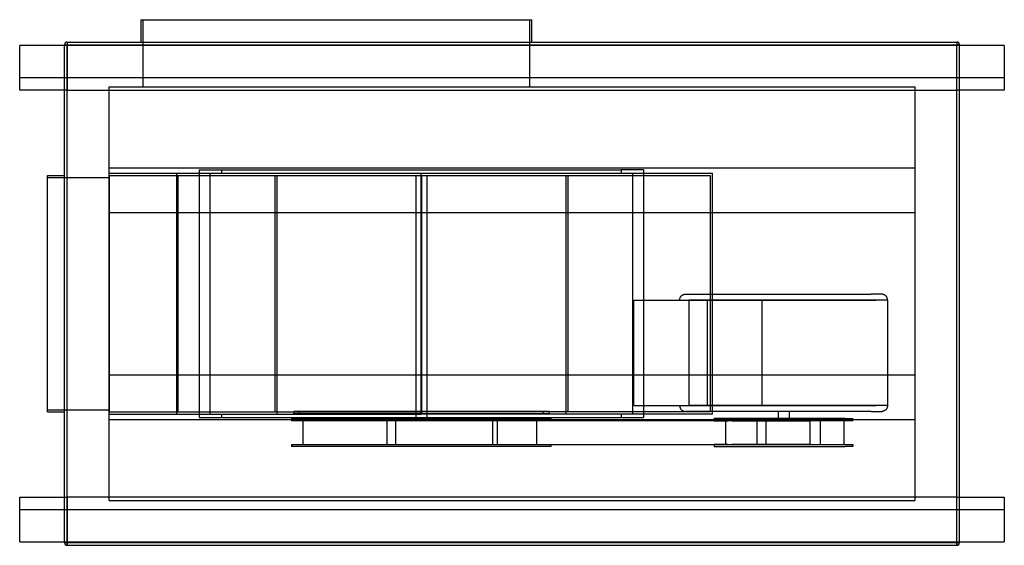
# Model space of a CAD drawing. Header units: millimetres. Extents: x -880 to 880, y -450 to 490.
import ezdxf

# ---------------------------------------------------------------- set-up
doc = ezdxf.new("R2010")
doc.units = ezdxf.units.MM
doc.layers.add('HIDDEN', color=7, linetype='Continuous')
doc.layers.add('THICK', color=7, linetype='Continuous')

msp = doc.modelspace()

# ---------------------------------------------------------------- linework, layer by layer
at = {"layer": 'HIDDEN'}
for p, q in [((-659.5, 370), (-659.5, 490)), ((31.5, 490), (31.5, 370)), ((-880, 444), (-880, 444)), ((-880, 444), (-880, 444)), ((-800, 445), (-795, 445)), ((-800, 445), (-800, 445)), ((-795.1, 444), (-800, 444)), ((-795, 444), (-795.1, 444)), ((-795.1, 444), (-795.1, 364)), ((-795, 450), (-795, 445)), ((-795, 450), (-795, 450)), ((-795, 444), (-795, 445)), ((-795, 445), (795, 445)), ((795, 444), (-795, 444)), ((795, 450), (795, 445)), ((795, 450), (795, 450)), ((795, 444), (795, 445)), ((795, 445), (800, 445)), ((795.1, 444), (795, 444)), ((800, 444), (795.1, 444)), ((795.1, 364), (795.1, 444)), ((800, 445), (800, 445)), ((880, 444), (880, 444)), ((880, 444), (880, 444)), ((880, 386), (-880, 386)), ((-880, 386), (-880, 386)), ((-720, 370), (-720, 370)), ((-720, -370), (-720, 370)), ((-720, 370), (720, 370)), ((720, 370), (720, -370)), ((720, 370), (720, 370)), ((880, 386), (880, 386)), ((-880, 364), (-880, 364)), ((-795.1, 364), (-800, 364)), ((-795.1, 364), (-795, 364)), ((-795, 364), (795, 364)), ((-795, -364), (-795, 364)), ((795, 364), (795.1, 364)), ((795, -364), (795, 364)), ((800, 364), (795.1, 364)), ((880, 364), (880, 364)), ((-830, 211.5), (-830, 211.5)), ((-800, 211.5), (-800, 211.5)), ((-720, 225), (720, 225)), ((-720, 225), (-720, 225)), ((-720, 215.5), (-720, 215.5)), ((-720, 215.5), (-162.9, 215.5)), ((-720, 211.5), (-161.9, 211.5)), ((-720, 211.5), (-720, 211.5)), ((-720, 211.5), (-720, -211.5)), ((-599, -215.5), (-599, 215.5)), ((-596.8, -211.5), (-596.8, 211.5)), ((-559.1, 221.5), (-519.1, 221.5)), ((-559.1, 221.5), (-559.1, -221.5)), ((-559.1, 221.5), (-559.1, 221.5)), ((-540, 215.5), (-540, -215.5)), ((-519.1, 221.5), (-519.1, 215.5)), ((-519.1, 221.5), (195.3, 221.5)), ((-423.9, 211.5), (-423.9, -211.5)), ((-420, -215.5), (-420, 211.5)), ((-420, 211.5), (96.2, 211.5)), ((-171.9, 211.5), (-171.9, -210.5)), ((-162.9, 215.5), (358.2, 215.5)), ((-162.9, 215.5), (-162.9, -215.5)), ((-161.9, 211.5), (354.2, 211.5)), ((-161.9, 211.5), (-161.9, -211.5)), ((-151.9, -210.5), (-151.9, 211.5)), ((96.2, 211.5), (96.2, -215.5)), ((100.2, -211.5), (100.2, 211.5)), ((195.3, 221.5), (195.3, 215.5)), ((235.3, 221.5), (195.3, 221.5)), ((216.2, -215.5), (216.2, 215.5)), ((235.3, 221.5), (235.3, -221.5)), ((235.3, 221.5), (235.3, 221.5)), ((354.2, 211.5), (354.2, -211.5)), ((358.2, -215.5), (358.2, 215.5)), ((720, 225), (720, 225)), ((-830, 207.5), (-720, 207.5)), ((-830, 207.5), (-830, 207.5)), ((-720, 207.5), (-720, 207.5)), ((-720, 145), (-559.1, 145)), ((-720, 145), (-720, 145)), ((-559.1, 145), (235.3, 145)), ((235.3, 145), (720, 145)), ((720, 145), (720, 145)), ((217.7, -11.3), (315.8, -11.3)), ((217.7, -200.2), (217.7, -11.3)), ((299.7, -10.6), (299.8, -9.9)), ((299.7, -11.3), (299.7, -10.6)), ((299.8, -9.9), (299.9, -9.1)), ((299.9, -9.1), (300.1, -8.4)), ((300.1, -8.4), (300.3, -7.7)), ((300.3, -7.7), (300.6, -7)), ((300.6, -7), (300.9, -6.4)), ((300.9, -6.4), (301.3, -5.7)), ((301.3, -5.7), (301.7, -5.1)), ((301.7, -5.1), (302.2, -4.6)), ((302.2, -4.6), (302.7, -4)), ((302.7, -4), (303.2, -3.5)), ((303.2, -3.5), (303.8, -3.1)), ((303.8, -3.1), (304.4, -2.6)), ((304.4, -2.6), (305, -2.3)), ((305, -2.3), (305.7, -1.9)), ((305.7, -1.9), (306.4, -1.7)), ((306.4, -1.7), (307.1, -1.4)), ((307.1, -1.4), (307.8, -1.2)), ((307.8, -1.2), (308.5, -1.1)), ((308.5, -1.1), (309.2, -1)), ((309.2, -1), (310, -1)), ((310, -1), (405.8, -1)), ((319.9, -11.3), (315.8, -11.3)), ((315.8, -11.3), (651, -11.3)), ((315.8, -11.3), (315.8, -200.2)), ((447, -11.3), (319.9, -11.3)), ((348.9, -11.3), (348.9, -200.2)), ((405.8, -1), (641.8, -1)), ((671.2, -11.3), (447, -11.3)), ((447, -200.2), (447, -11.3)), ((660.9, -1), (641.8, -1)), ((661.7, -1), (660.9, -1)), ((662.4, -1.1), (661.7, -1)), ((663.1, -1.2), (662.4, -1.1)), ((663.8, -1.4), (663.1, -1.2)), ((664.5, -1.7), (663.8, -1.4)), ((665.2, -1.9), (664.5, -1.7)), ((665.9, -2.3), (665.2, -1.9)), ((666.5, -2.6), (665.9, -2.3)), ((667.1, -3.1), (666.5, -2.6)), ((667.7, -3.5), (667.1, -3.1)), ((668.2, -4), (667.7, -3.5)), ((668.7, -4.6), (668.2, -4)), ((669.2, -5.1), (668.7, -4.6)), ((669.6, -5.7), (669.2, -5.1)), ((670, -6.4), (669.6, -5.7)), ((670.3, -7), (670, -6.4)), ((670.6, -7.7), (670.3, -7)), ((670.8, -8.4), (670.6, -7.7)), ((671, -9.1), (670.8, -8.4)), ((671.1, -9.9), (671, -9.1)), ((671.2, -10.6), (671.1, -9.9)), ((671.2, -11.3), (671.2, -10.6)), ((671.2, -11.3), (671.2, -200.2)), ((-720, -145), (-720, -145)), ((-720, -145), (-559.1, -145)), ((-559.1, -145), (235.3, -145)), ((235.3, -145), (720, -145)), ((720, -145), (720, -145)), ((-830, -207.5), (-720, -207.5)), ((-830, -207.5), (-830, -207.5)), ((-720, -207.5), (-720, -207.5)), ((-390.2, -214.5), (-390.2, -210.5)), ((-171.9, -210.5), (-390.2, -210.5)), ((-380.2, -210.5), (-380.2, -214.5)), ((-171.9, -210.5), (-171.9, -214.5)), ((-171.9, -210.5), (-171.9, -210.5)), ((-151.9, -210.5), (-171.9, -210.5)), ((-161.9, -210.5), (-161.9, -214.5)), ((66.4, -210.5), (-151.9, -210.5)), ((-151.9, -210.5), (-151.9, -210.5)), ((-151.9, -214.5), (-151.9, -210.5)), ((56.4, -214.5), (56.4, -210.5)), ((66.4, -210.5), (66.4, -214.5)), ((217.7, -200.2), (315.8, -200.2)), ((299.7, -200.2), (299.7, -200.9)), ((299.7, -200.9), (299.8, -201.6)), ((299.8, -201.6), (299.9, -202.4)), ((299.9, -202.4), (300.1, -203.1)), ((300.1, -203.1), (300.3, -203.8)), ((300.3, -203.8), (300.6, -204.5)), ((300.6, -204.5), (300.9, -205.1)), ((300.9, -205.1), (301.3, -205.8)), ((301.3, -205.8), (301.7, -206.4)), ((301.7, -206.4), (302.2, -206.9)), ((302.2, -206.9), (302.7, -207.5)), ((302.7, -207.5), (303.2, -208)), ((303.2, -208), (303.8, -208.4)), ((303.8, -208.4), (304.4, -208.9)), ((304.4, -208.9), (305, -209.2)), ((305, -209.2), (305.7, -209.6)), ((305.7, -209.6), (306.4, -209.8)), ((306.4, -209.8), (307.1, -210.1)), ((307.1, -210.1), (307.8, -210.3)), ((307.8, -210.3), (308.5, -210.4)), ((308.5, -210.4), (309.2, -210.5)), ((309.2, -210.5), (310, -210.5)), ((405.8, -210.5), (310, -210.5)), ((315.8, -200.2), (651, -200.2)), ((319.9, -200.2), (315.8, -200.2)), ((447, -200.2), (319.9, -200.2)), ((641.8, -210.5), (405.8, -210.5)), ((671.2, -200.2), (447, -200.2)), ((475.5, -210.5), (475.5, -223.5)), ((495.5, -210.5), (495.5, -223.5)), ((641.8, -210.5), (660.9, -210.5)), ((661.7, -210.5), (660.9, -210.5)), ((662.4, -210.4), (661.7, -210.5)), ((663.1, -210.3), (662.4, -210.4)), ((663.8, -210.1), (663.1, -210.3)), ((664.5, -209.8), (663.8, -210.1)), ((665.2, -209.6), (664.5, -209.8)), ((665.9, -209.2), (665.2, -209.6)), ((666.5, -208.9), (665.9, -209.2)), ((667.1, -208.4), (666.5, -208.9)), ((667.7, -208), (667.1, -208.4)), ((668.2, -207.5), (667.7, -208)), ((668.7, -206.9), (668.2, -207.5)), ((669.2, -206.4), (668.7, -206.9)), ((669.6, -205.8), (669.2, -206.4)), ((670, -205.1), (669.6, -205.8)), ((670.3, -204.5), (670, -205.1)), ((670.6, -203.8), (670.3, -204.5)), ((670.8, -203.1), (670.6, -203.8)), ((671, -202.4), (670.8, -203.1)), ((671.1, -201.6), (671, -202.4)), ((671.2, -200.9), (671.1, -201.6)), ((671.2, -200.2), (671.2, -200.9)), ((-830, -211.5), (-830, -211.5)), ((-800, -211.5), (-800, -211.5)), ((-720, -211.5), (-161.9, -211.5)), ((-720, -211.5), (-720, -211.5)), ((-720, -215.5), (-720, -215.5)), ((-720, -215.5), (-162.9, -215.5)), ((-720, -225), (-720, -225)), ((-720, -225), (720, -225)), ((-559.1, -221.5), (-519.1, -221.5)), ((-559.1, -221.5), (-559.1, -221.5)), ((-519.1, -215.5), (-519.1, -221.5)), ((-519.1, -221.5), (195.3, -221.5)), ((-394.1, -223.5), (-394.1, -227.5)), ((-394.1, -223.5), (70.3, -223.5)), ((-139, -227.5), (-394.1, -227.5)), ((-390.2, -214.5), (-171.9, -214.5)), ((-373.3, -269.5), (-373.3, -227.5)), ((-223.7, -227.5), (-223.7, -269.5)), ((-208, -227.5), (-208, -269.5)), ((-125.5, -227.5), (-208, -227.5)), ((-171.9, -214.5), (-171.9, -223.5)), ((-171.9, -214.5), (-171.9, -214.5)), ((-171.9, -214.5), (-151.9, -214.5)), ((358.2, -215.5), (-162.9, -215.5)), ((354.2, -211.5), (-161.9, -211.5)), ((-151.9, -223.5), (-151.9, -214.5)), ((-151.9, -214.5), (66.4, -214.5)), ((-151.9, -214.5), (-151.9, -214.5)), ((-34.7, -227.5), (-140.7, -227.5)), ((393.4, -227.5), (-139, -227.5)), ((70.3, -227.5), (-125.5, -227.5)), ((-34.7, -227.5), (-34.7, -269.5)), ((38.5, -227.5), (-34.7, -227.5)), ((-26.2, -269.5), (-26.2, -227.5)), ((44.5, -269.5), (44.5, -227.5)), ((70.3, -227.5), (70.3, -223.5)), ((195.3, -215.5), (195.3, -221.5)), ((195.3, -221.5), (235.3, -221.5)), ((235.3, -221.5), (235.3, -221.5)), ((595.8, -223.5), (361.6, -223.5)), ((361.6, -227.5), (361.6, -223.5)), ((361.6, -227.5), (386.2, -227.5)), ((382.2, -269.5), (382.2, -227.5)), ((438.5, -227.5), (386.2, -227.5)), ((393.4, -227.5), (487, -227.5)), ((595.8, -227.5), (393.4, -227.5)), ((438.5, -227.5), (532.3, -227.5)), ((438.5, -269.5), (438.5, -227.5)), ((453.8, -227.5), (453.8, -269.5)), ((487, -227.5), (498.4, -227.5)), ((532.3, -227.5), (532.3, -269.5)), ((550.6, -227.5), (550.6, -269.5)), ((593.7, -269.5), (593.7, -227.5)), ((595.8, -223.5), (609.3, -223.5)), ((609.3, -227.5), (595.8, -227.5)), ((609.3, -227.5), (609.3, -223.5)), ((720, -225), (720, -225)), ((-394.1, -269.5), (-394.1, -273.5)), ((-394.1, -269.5), (-139, -269.5)), ((70.3, -273.5), (-394.1, -273.5)), ((-208, -269.5), (-125.5, -269.5)), ((-139, -269.5), (-34.7, -269.5)), ((-139, -269.5), (393.4, -269.5)), ((-125.5, -269.5), (70.3, -269.5)), ((-34.7, -269.5), (38.5, -269.5)), ((70.3, -273.5), (70.3, -269.5)), ((386.2, -269.5), (361.6, -269.5)), ((361.6, -269.5), (361.6, -273.5)), ((361.6, -273.5), (595.8, -273.5)), ((386.2, -269.5), (438.5, -269.5)), ((487, -269.5), (393.4, -269.5)), ((393.4, -269.5), (595.8, -269.5)), ((532.3, -269.5), (435, -269.5)), ((498.4, -269.5), (487, -269.5)), ((595.8, -269.5), (609.3, -269.5)), ((609.3, -273.5), (595.8, -273.5)), ((609.3, -269.5), (609.3, -273.5)), ((-880, -364), (-880, -364)), ((-800, -364), (-795.1, -364)), ((-795, -364), (-795.1, -364)), ((-795.1, -364), (-795.1, -444)), ((795, -364), (-795, -364)), ((795.1, -364), (795, -364)), ((795.1, -364), (800, -364)), ((795.1, -444), (795.1, -364)), ((880, -364), (880, -364)), ((-880, -386), (880, -386)), ((-880, -386), (-880, -386)), ((-720, -370), (-720, -370)), ((-720, -370), (720, -370)), ((720, -370), (720, -370)), ((880, -386), (880, -386)), ((-880, -444), (-880, -444)), ((-880, -444), (-880, -444)), ((-800, -444), (-795.1, -444)), ((-800, -445), (-795, -445)), ((-800, -445), (-800, -445)), ((-795.1, -444), (-795, -444)), ((-795, -445), (-795, -444)), ((-795, -444), (795, -444)), ((-795, -445), (795, -445)), ((-795, -445), (-795, -450)), ((-795, -450), (-795, -450)), ((795, -444), (795.1, -444)), ((795, -445), (795, -444)), ((795, -445), (800, -445)), ((795, -445), (795, -450)), ((795, -450), (795, -450)), ((795.1, -444), (800, -444)), ((800, -445), (800, -445)), ((880, -444), (880, -444)), ((880, -444), (880, -444))]:
    msp.add_line(p, q, dxfattribs=at)
at = {"layer": 'THICK'}
for p, q in [((-663.5, 490), (-663.5, 450)), ((-663.5, 490), (35.5, 490)), ((35.5, 450), (35.5, 490)), ((-800, 444), (-880, 444)), ((-880, 364), (-880, 444)), ((-800, 445), (-795, 445)), ((-800, -445), (-800, 445)), ((-795, 450), (-795, 445)), ((-795, 450), (795, 450)), ((-795, 445), (795, 445)), ((-795, -445), (-795, 445)), ((795, 450), (795, 445)), ((795, -445), (795, 445)), ((800, 445), (795, 445)), ((800, -445), (800, 445)), ((880, 444), (800, 444)), ((880, 444), (880, 364)), ((-800, 364), (-880, 364)), ((880, 364), (800, 364)), ((-830, 211.5), (-800, 211.5)), ((-830, -211.5), (-830, 211.5)), ((-830, -211.5), (-800, -211.5)), ((-880, -364), (-800, -364)), ((-880, -444), (-880, -364)), ((800, -364), (880, -364)), ((880, -364), (880, -444)), ((-880, -444), (-800, -444)), ((-795, -445), (-800, -445)), ((-795, -445), (795, -445)), ((-795, -450), (-795, -445)), ((-795, -450), (795, -450)), ((800, -445), (795, -445)), ((795, -450), (795, -445)), ((800, -444), (880, -444))]:
    msp.add_line(p, q, dxfattribs=at)
for centre, start, end in [((-795, 445), 90, 180), ((795, 445), 0, 90), ((-795, -445), 180, 270), ((795, -445), 270, 0)]:
    msp.add_arc(centre, 5, start, end, dxfattribs=at)

doc.saveas('drawing.dxf')
